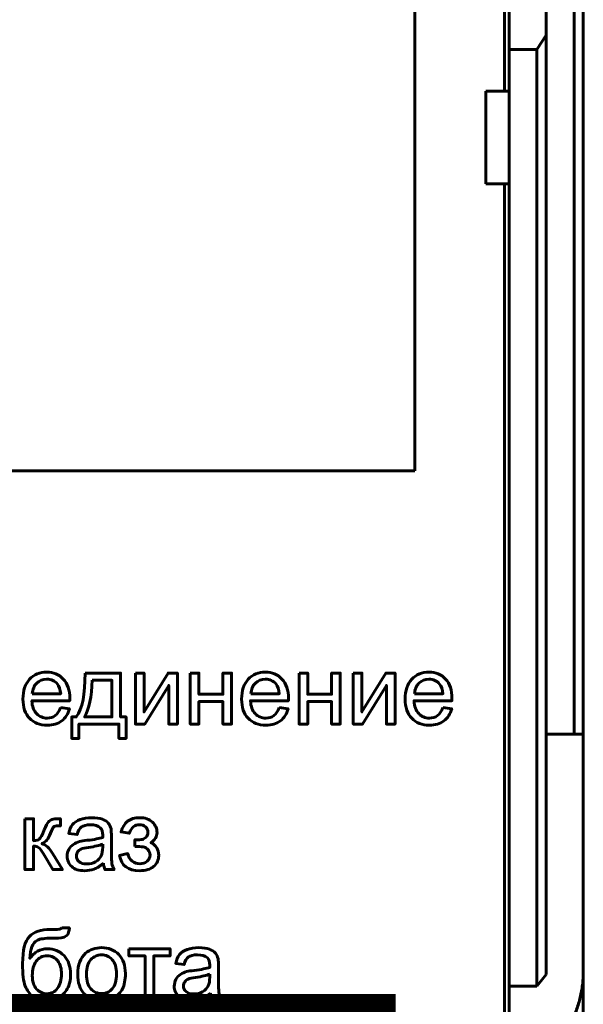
# Model space of a CAD drawing. Header units: millimetres. Extents: x -13 to 39, y -19 to 89.
# Tile 5 of 15: x 27 to 39, y 3 to 24. Entities that reach past the tile are written whole.
import ezdxf

# ---------------------------------------------------------------- set-up
doc = ezdxf.new("R2010")
doc.units = ezdxf.units.MM
doc.linetypes.add('K5LT_BASIC', pattern=[0])

msp = doc.modelspace()

# ---------------------------------------------------------------- linework, layer by layer
at = {"color": 150, "linetype": 'K5LT_BASIC', "lineweight": 60, "true_color": 0x0080ff}
for p, q in [((38.739, 61.118), (38.739, 8.557)), ((38.939, 61.118), (38.939, 8.557)), ((37.239, 22.438), (37.239, 47.238)), ((35.301, 30.956), (35.301, 14.246)), ((37.339, 25.262), (37.339, 23.338)), ((38.139, 23.645), (38.139, 25.262)), ((37.939, 23.338), (38.139, 23.645)), ((38.139, 3.373), (38.139, 23.645)), ((37.339, 23.338), (37.939, 23.338)), ((37.339, 23.338), (37.339, 22.438)), ((37.939, 3.117), (37.939, 23.338)), ((36.839, 22.438), (37.339, 22.438)), ((36.839, 22.438), (36.839, 20.438)), ((37.339, 22.438), (37.339, 20.438)), ((37.339, 20.438), (36.839, 20.438)), ((37.239, -1.962), (37.239, 20.438)), ((37.339, 20.438), (37.339, 3.117)), ((35.301, 14.246), (21.918, 14.246)), ((38.139, 8.557), (38.739, 8.557)), ((38.939, 8.557), (38.739, 8.557)), ((38.939, 3.437), (38.939, 8.557)), ((38.939, -2.918), (38.939, 3.437)), ((37.939, 3.117), (38.139, 3.373)), ((37.339, 3.117), (37.339, 1.517)), ((37.339, 3.117), (37.939, 3.117))]:
    msp.add_line(p, q, dxfattribs=at)
at = {"color": 150, "linetype": 'K5LT_BASIC', "true_color": 0x0080ff, "const_width": 0.6}
msp.add_lwpolyline([(20.69, -1.499), (34.589, -1.499), (34.589, 2.649), (20.69, 2.649)], close=True, dxfattribs=at)
at = {"color": 150, "linetype": 'K5LT_BASIC', "lineweight": 60, "true_color": 0x0080ff}
for points, knots in [([(27.662, 9.132), (27.662, 9.132), (27.854, 9.106), (27.854, 9.106), (27.824, 8.995), (27.768, 8.907), (27.686, 8.846), (27.605, 8.784), (27.5, 8.753), (27.373, 8.753), (27.213, 8.753), (27.086, 8.802), (26.992, 8.901), (26.898, 8.999), (26.851, 9.138), (26.851, 9.316), (26.851, 9.5), (26.898, 9.644), (26.993, 9.745), (27.088, 9.847), (27.211, 9.898), (27.363, 9.898), (27.509, 9.898), (27.629, 9.848), (27.721, 9.748), (27.814, 9.649), (27.861, 9.508), (27.861, 9.327), (27.861, 9.316), (27.86, 9.3), (27.86, 9.278), (27.86, 9.278), (27.042, 9.278), (27.042, 9.278), (27.049, 9.158), (27.082, 9.065), (27.144, 9.001), (27.205, 8.937), (27.281, 8.905), (27.373, 8.905), (27.441, 8.905), (27.499, 8.923), (27.547, 8.959), (27.595, 8.995), (27.634, 9.053), (27.662, 9.132)], [0, 0, 0, 0, 0.066667, 0.066667, 0.066667, 0.133333, 0.133333, 0.133333, 0.2, 0.2, 0.2, 0.266667, 0.266667, 0.266667, 0.333333, 0.333333, 0.333333, 0.4, 0.4, 0.4, 0.466667, 0.466667, 0.466667, 0.533333, 0.533333, 0.533333, 0.6, 0.6, 0.6, 0.666667, 0.666667, 0.666667, 0.733333, 0.733333, 0.733333, 0.8, 0.8, 0.8, 0.866667, 0.866667, 0.866667, 0.933333, 0.933333, 0.933333, 1, 1, 1, 1]), ([(28.189, 9.875), (28.189, 9.875), (28.955, 9.875), (28.955, 9.875), (28.955, 8.929), (28.955, 8.929), (29.074, 8.929), (29.074, 8.929), (29.074, 8.465), (29.074, 8.465), (28.921, 8.465), (28.921, 8.465), (28.921, 8.776), (28.921, 8.776), (28.056, 8.776), (28.056, 8.776), (28.056, 8.465), (28.056, 8.465), (27.903, 8.465), (27.903, 8.465), (27.903, 8.929), (27.903, 8.929), (28.001, 8.929), (28.001, 8.929), (28.132, 9.107), (28.195, 9.422), (28.189, 9.875)], [0, 0, 0, 0, 0.083333, 0.083333, 0.166667, 0.166667, 0.25, 0.25, 0.333333, 0.333333, 0.416667, 0.416667, 0.5, 0.5, 0.583333, 0.583333, 0.666667, 0.666667, 0.75, 0.75, 0.833333, 0.833333, 0.916667, 0.916667, 0.916667, 1, 1, 1, 1]), ([(29.278, 9.875), (29.278, 9.875), (29.464, 9.875), (29.464, 9.875), (29.464, 9.037), (29.464, 9.037), (29.982, 9.875), (29.982, 9.875), (30.182, 9.875), (30.182, 9.875), (30.182, 8.776), (30.182, 8.776), (29.996, 8.776), (29.996, 8.776), (29.996, 9.609), (29.996, 9.609), (29.479, 8.776), (29.479, 8.776), (29.278, 8.776), (29.278, 8.776), (29.278, 9.875), (29.278, 9.875)], [0, 0, 0, 0, 0.1, 0.1, 0.2, 0.2, 0.3, 0.3, 0.4, 0.4, 0.5, 0.5, 0.6, 0.6, 0.7, 0.7, 0.8, 0.8, 0.9, 0.9, 1, 1, 1, 1]), ([(30.461, 9.875), (30.461, 9.875), (30.647, 9.875), (30.647, 9.875), (30.647, 9.418), (30.647, 9.418), (31.163, 9.418), (31.163, 9.418), (31.163, 9.875), (31.163, 9.875), (31.35, 9.875), (31.35, 9.875), (31.35, 8.776), (31.35, 8.776), (31.163, 8.776), (31.163, 8.776), (31.163, 9.263), (31.163, 9.263), (30.647, 9.263), (30.647, 9.263), (30.647, 8.776), (30.647, 8.776), (30.461, 8.776), (30.461, 8.776), (30.461, 9.875), (30.461, 9.875)], [0, 0, 0, 0, 0.083333, 0.083333, 0.166667, 0.166667, 0.25, 0.25, 0.333333, 0.333333, 0.416667, 0.416667, 0.5, 0.5, 0.583333, 0.583333, 0.666667, 0.666667, 0.75, 0.75, 0.833333, 0.833333, 0.916667, 0.916667, 1, 1, 1, 1]), ([(32.379, 9.132), (32.379, 9.132), (32.571, 9.106), (32.571, 9.106), (32.541, 8.995), (32.485, 8.907), (32.403, 8.846), (32.322, 8.784), (32.217, 8.753), (32.09, 8.753), (31.93, 8.753), (31.803, 8.802), (31.709, 8.901), (31.615, 8.999), (31.568, 9.138), (31.568, 9.316), (31.568, 9.5), (31.615, 9.644), (31.71, 9.745), (31.805, 9.847), (31.928, 9.898), (32.08, 9.898), (32.226, 9.898), (32.346, 9.848), (32.438, 9.748), (32.531, 9.649), (32.578, 9.508), (32.578, 9.327), (32.578, 9.316), (32.577, 9.3), (32.577, 9.278), (32.577, 9.278), (31.759, 9.278), (31.759, 9.278), (31.766, 9.158), (31.799, 9.065), (31.861, 9.001), (31.922, 8.937), (31.998, 8.905), (32.09, 8.905), (32.158, 8.905), (32.216, 8.923), (32.264, 8.959), (32.312, 8.995), (32.351, 9.053), (32.379, 9.132)], [0, 0, 0, 0, 0.066667, 0.066667, 0.066667, 0.133333, 0.133333, 0.133333, 0.2, 0.2, 0.2, 0.266667, 0.266667, 0.266667, 0.333333, 0.333333, 0.333333, 0.4, 0.4, 0.4, 0.466667, 0.466667, 0.466667, 0.533333, 0.533333, 0.533333, 0.6, 0.6, 0.6, 0.666667, 0.666667, 0.666667, 0.733333, 0.733333, 0.733333, 0.8, 0.8, 0.8, 0.866667, 0.866667, 0.866667, 0.933333, 0.933333, 0.933333, 1, 1, 1, 1]), ([(32.807, 9.875), (32.807, 9.875), (32.993, 9.875), (32.993, 9.875), (32.993, 9.418), (32.993, 9.418), (33.509, 9.418), (33.509, 9.418), (33.509, 9.875), (33.509, 9.875), (33.696, 9.875), (33.696, 9.875), (33.696, 8.776), (33.696, 8.776), (33.509, 8.776), (33.509, 8.776), (33.509, 9.263), (33.509, 9.263), (32.993, 9.263), (32.993, 9.263), (32.993, 8.776), (32.993, 8.776), (32.807, 8.776), (32.807, 8.776), (32.807, 9.875), (32.807, 9.875)], [0, 0, 0, 0, 0.083333, 0.083333, 0.166667, 0.166667, 0.25, 0.25, 0.333333, 0.333333, 0.416667, 0.416667, 0.5, 0.5, 0.583333, 0.583333, 0.666667, 0.666667, 0.75, 0.75, 0.833333, 0.833333, 0.916667, 0.916667, 1, 1, 1, 1]), ([(33.975, 9.875), (33.975, 9.875), (34.162, 9.875), (34.162, 9.875), (34.162, 9.037), (34.162, 9.037), (34.679, 9.875), (34.679, 9.875), (34.879, 9.875), (34.879, 9.875), (34.879, 8.776), (34.879, 8.776), (34.693, 8.776), (34.693, 8.776), (34.693, 9.609), (34.693, 9.609), (34.176, 8.776), (34.176, 8.776), (33.975, 8.776), (33.975, 8.776), (33.975, 9.875), (33.975, 9.875)], [0, 0, 0, 0, 0.1, 0.1, 0.2, 0.2, 0.3, 0.3, 0.4, 0.4, 0.5, 0.5, 0.6, 0.6, 0.7, 0.7, 0.8, 0.8, 0.9, 0.9, 1, 1, 1, 1]), ([(35.907, 9.132), (35.907, 9.132), (36.1, 9.106), (36.1, 9.106), (36.07, 8.995), (36.014, 8.907), (35.932, 8.846), (35.85, 8.784), (35.746, 8.753), (35.618, 8.753), (35.458, 8.753), (35.331, 8.802), (35.237, 8.901), (35.143, 8.999), (35.097, 9.138), (35.097, 9.316), (35.097, 9.5), (35.144, 9.644), (35.239, 9.745), (35.334, 9.847), (35.457, 9.898), (35.608, 9.898), (35.755, 9.898), (35.874, 9.848), (35.967, 9.748), (36.06, 9.649), (36.106, 9.508), (36.106, 9.327), (36.106, 9.316), (36.106, 9.3), (36.105, 9.278), (36.105, 9.278), (35.287, 9.278), (35.287, 9.278), (35.294, 9.158), (35.328, 9.065), (35.389, 9.001), (35.45, 8.937), (35.527, 8.905), (35.618, 8.905), (35.686, 8.905), (35.745, 8.923), (35.793, 8.959), (35.841, 8.995), (35.879, 9.053), (35.907, 9.132)], [0, 0, 0, 0, 0.066667, 0.066667, 0.066667, 0.133333, 0.133333, 0.133333, 0.2, 0.2, 0.2, 0.266667, 0.266667, 0.266667, 0.333333, 0.333333, 0.333333, 0.4, 0.4, 0.4, 0.466667, 0.466667, 0.466667, 0.533333, 0.533333, 0.533333, 0.6, 0.6, 0.6, 0.666667, 0.666667, 0.666667, 0.733333, 0.733333, 0.733333, 0.8, 0.8, 0.8, 0.866667, 0.866667, 0.866667, 0.933333, 0.933333, 0.933333, 1, 1, 1, 1]), ([(27.052, 9.43), (27.052, 9.43), (27.664, 9.43), (27.664, 9.43), (27.656, 9.523), (27.632, 9.592), (27.594, 9.638), (27.535, 9.71), (27.458, 9.746), (27.364, 9.746), (27.278, 9.746), (27.207, 9.717), (27.148, 9.66), (27.091, 9.603), (27.059, 9.526), (27.052, 9.43)], [0, 0, 0, 0, 0.2, 0.2, 0.2, 0.4, 0.4, 0.4, 0.6, 0.6, 0.6, 0.8, 0.8, 0.8, 1, 1, 1, 1]), ([(28.344, 9.72), (28.33, 9.364), (28.275, 9.1), (28.179, 8.929), (28.179, 8.929), (28.769, 8.929), (28.769, 8.929), (28.769, 9.72), (28.769, 9.72), (28.344, 9.72), (28.344, 9.72)], [0, 0, 0, 0, 0.25, 0.25, 0.25, 0.5, 0.5, 0.75, 0.75, 1, 1, 1, 1]), ([(31.769, 9.43), (31.769, 9.43), (32.381, 9.43), (32.381, 9.43), (32.373, 9.523), (32.349, 9.592), (32.311, 9.638), (32.252, 9.71), (32.175, 9.746), (32.081, 9.746), (31.995, 9.746), (31.924, 9.717), (31.865, 9.66), (31.808, 9.603), (31.776, 9.526), (31.769, 9.43)], [0, 0, 0, 0, 0.2, 0.2, 0.2, 0.4, 0.4, 0.4, 0.6, 0.6, 0.6, 0.8, 0.8, 0.8, 1, 1, 1, 1]), ([(35.298, 9.43), (35.298, 9.43), (35.909, 9.43), (35.909, 9.43), (35.901, 9.523), (35.878, 9.592), (35.839, 9.638), (35.78, 9.71), (35.703, 9.746), (35.609, 9.746), (35.524, 9.746), (35.452, 9.717), (35.394, 9.66), (35.336, 9.603), (35.304, 9.526), (35.298, 9.43)], [0, 0, 0, 0, 0.2, 0.2, 0.2, 0.4, 0.4, 0.4, 0.6, 0.6, 0.6, 0.8, 0.8, 0.8, 1, 1, 1, 1]), ([(26.894, 6.732), (26.894, 6.732), (27.08, 6.732), (27.08, 6.732), (27.08, 6.258), (27.08, 6.258), (27.139, 6.258), (27.181, 6.269), (27.205, 6.292), (27.228, 6.314), (27.263, 6.38), (27.31, 6.49), (27.347, 6.577), (27.376, 6.634), (27.399, 6.662), (27.422, 6.689), (27.448, 6.708), (27.477, 6.717), (27.507, 6.727), (27.555, 6.732), (27.62, 6.732), (27.62, 6.732), (27.658, 6.732), (27.658, 6.732), (27.658, 6.578), (27.658, 6.578), (27.606, 6.579), (27.606, 6.579), (27.557, 6.579), (27.525, 6.572), (27.512, 6.558), (27.497, 6.542), (27.475, 6.497), (27.445, 6.422), (27.417, 6.35), (27.391, 6.3), (27.368, 6.273), (27.344, 6.245), (27.308, 6.22), (27.259, 6.197), (27.339, 6.176), (27.418, 6.101), (27.496, 5.974), (27.496, 5.974), (27.7, 5.633), (27.7, 5.633), (27.495, 5.633), (27.495, 5.633), (27.294, 5.973), (27.294, 5.973), (27.253, 6.041), (27.218, 6.087), (27.188, 6.108), (27.158, 6.13), (27.122, 6.141), (27.08, 6.141), (27.08, 6.141), (27.08, 5.633), (27.08, 5.633), (26.894, 5.633), (26.894, 5.633), (26.894, 6.732), (26.894, 6.732)], [0, 0, 0, 0, 0.043478, 0.043478, 0.086957, 0.086957, 0.086957, 0.130435, 0.130435, 0.130435, 0.173913, 0.173913, 0.173913, 0.217391, 0.217391, 0.217391, 0.26087, 0.26087, 0.26087, 0.304348, 0.304348, 0.304348, 0.347826, 0.347826, 0.391304, 0.391304, 0.434783, 0.434783, 0.434783, 0.478261, 0.478261, 0.478261, 0.521739, 0.521739, 0.521739, 0.565217, 0.565217, 0.565217, 0.608696, 0.608696, 0.608696, 0.652174, 0.652174, 0.652174, 0.695652, 0.695652, 0.73913, 0.73913, 0.782609, 0.782609, 0.782609, 0.826087, 0.826087, 0.826087, 0.869565, 0.869565, 0.869565, 0.913043, 0.913043, 0.956522, 0.956522, 1, 1, 1, 1]), ([(28.586, 5.771), (28.517, 5.712), (28.45, 5.671), (28.386, 5.646), (28.322, 5.622), (28.254, 5.61), (28.181, 5.61), (28.06, 5.61), (27.967, 5.639), (27.902, 5.698), (27.837, 5.757), (27.805, 5.832), (27.805, 5.923), (27.805, 5.977), (27.817, 6.026), (27.842, 6.07), (27.866, 6.115), (27.898, 6.15), (27.938, 6.177), (27.978, 6.204), (28.022, 6.224), (28.072, 6.238), (28.109, 6.247), (28.164, 6.257), (28.238, 6.266), (28.388, 6.283), (28.499, 6.305), (28.57, 6.33), (28.571, 6.355), (28.571, 6.371), (28.571, 6.378), (28.571, 6.453), (28.553, 6.507), (28.518, 6.538), (28.471, 6.58), (28.4, 6.601), (28.306, 6.601), (28.218, 6.601), (28.153, 6.585), (28.111, 6.554), (28.069, 6.524), (28.039, 6.469), (28.019, 6.391), (28.019, 6.391), (27.837, 6.416), (27.837, 6.416), (27.853, 6.494), (27.88, 6.558), (27.918, 6.606), (27.957, 6.653), (28.012, 6.69), (28.084, 6.716), (28.155, 6.742), (28.239, 6.755), (28.333, 6.755), (28.427, 6.755), (28.504, 6.744), (28.563, 6.722), (28.621, 6.7), (28.665, 6.672), (28.692, 6.639), (28.72, 6.605), (28.739, 6.563), (28.75, 6.512), (28.756, 6.48), (28.759, 6.423), (28.759, 6.341), (28.759, 6.341), (28.759, 6.094), (28.759, 6.094), (28.759, 5.921), (28.763, 5.812), (28.771, 5.766), (28.779, 5.72), (28.794, 5.676), (28.817, 5.633), (28.817, 5.633), (28.622, 5.633), (28.622, 5.633), (28.603, 5.672), (28.591, 5.718), (28.586, 5.771)], [0, 0, 0, 0, 0.037037, 0.037037, 0.037037, 0.074074, 0.074074, 0.074074, 0.111111, 0.111111, 0.111111, 0.148148, 0.148148, 0.148148, 0.185185, 0.185185, 0.185185, 0.222222, 0.222222, 0.222222, 0.259259, 0.259259, 0.259259, 0.296296, 0.296296, 0.296296, 0.333333, 0.333333, 0.333333, 0.37037, 0.37037, 0.37037, 0.407407, 0.407407, 0.407407, 0.444444, 0.444444, 0.444444, 0.481481, 0.481481, 0.481481, 0.518519, 0.518519, 0.518519, 0.555556, 0.555556, 0.555556, 0.592593, 0.592593, 0.592593, 0.62963, 0.62963, 0.62963, 0.666667, 0.666667, 0.666667, 0.703704, 0.703704, 0.703704, 0.740741, 0.740741, 0.740741, 0.777778, 0.777778, 0.777778, 0.814815, 0.814815, 0.814815, 0.851852, 0.851852, 0.851852, 0.888889, 0.888889, 0.888889, 0.925926, 0.925926, 0.925926, 0.962963, 0.962963, 0.962963, 1, 1, 1, 1]), ([(29.265, 6.131), (29.265, 6.131), (29.265, 6.277), (29.265, 6.277), (29.344, 6.277), (29.397, 6.281), (29.426, 6.286), (29.454, 6.292), (29.481, 6.308), (29.507, 6.335), (29.532, 6.363), (29.545, 6.397), (29.545, 6.438), (29.545, 6.488), (29.528, 6.528), (29.495, 6.558), (29.461, 6.588), (29.418, 6.603), (29.365, 6.603), (29.26, 6.603), (29.187, 6.541), (29.145, 6.419), (29.145, 6.419), (28.967, 6.448), (28.967, 6.448), (29.022, 6.653), (29.155, 6.755), (29.366, 6.755), (29.483, 6.755), (29.575, 6.723), (29.642, 6.659), (29.708, 6.596), (29.742, 6.519), (29.742, 6.431), (29.742, 6.342), (29.698, 6.27), (29.612, 6.218), (29.667, 6.188), (29.708, 6.15), (29.736, 6.105), (29.764, 6.059), (29.778, 6.004), (29.778, 5.942), (29.778, 5.843), (29.742, 5.763), (29.67, 5.702), (29.598, 5.641), (29.498, 5.61), (29.369, 5.61), (29.118, 5.61), (28.973, 5.721), (28.933, 5.942), (28.933, 5.942), (29.109, 5.98), (29.109, 5.98), (29.125, 5.911), (29.157, 5.856), (29.205, 5.818), (29.254, 5.779), (29.309, 5.76), (29.435, 5.76), (29.487, 5.778), (29.529, 5.814), (29.571, 5.849), (29.591, 5.894), (29.591, 5.949), (29.591, 5.992), (29.578, 6.029), (29.552, 6.06), (29.526, 6.092), (29.498, 6.112), (29.469, 6.12), (29.439, 6.128), (29.385, 6.132), (29.308, 6.132), (29.301, 6.132), (29.287, 6.131), (29.265, 6.131)], [0, 0, 0, 0, 0.038462, 0.038462, 0.038462, 0.076923, 0.076923, 0.076923, 0.115385, 0.115385, 0.115385, 0.153846, 0.153846, 0.153846, 0.192308, 0.192308, 0.192308, 0.230769, 0.230769, 0.230769, 0.269231, 0.269231, 0.269231, 0.307692, 0.307692, 0.307692, 0.346154, 0.346154, 0.346154, 0.384615, 0.384615, 0.384615, 0.423077, 0.423077, 0.423077, 0.461538, 0.461538, 0.461538, 0.5, 0.5, 0.5, 0.538462, 0.538462, 0.538462, 0.576923, 0.576923, 0.576923, 0.615385, 0.615385, 0.615385, 0.653846, 0.653846, 0.653846, 0.692308, 0.692308, 0.692308, 0.730769, 0.730769, 0.730769, 0.769231, 0.769231, 0.807692, 0.807692, 0.807692, 0.846154, 0.846154, 0.846154, 0.884615, 0.884615, 0.884615, 0.923077, 0.923077, 0.923077, 0.961538, 0.961538, 0.961538, 1, 1, 1, 1]), ([(28.571, 6.184), (28.503, 6.156), (28.402, 6.133), (28.266, 6.114), (28.189, 6.103), (28.135, 6.09), (28.103, 6.077), (28.072, 6.063), (28.047, 6.043), (28.03, 6.017), (28.013, 5.99), (28.004, 5.961), (28.004, 5.929), (28.004, 5.879), (28.023, 5.838), (28.06, 5.805), (28.098, 5.773), (28.153, 5.756), (28.225, 5.756), (28.297, 5.756), (28.361, 5.772), (28.417, 5.803), (28.473, 5.834), (28.514, 5.877), (28.54, 5.931), (28.56, 5.973), (28.57, 6.034), (28.57, 6.116), (28.57, 6.116), (28.571, 6.184), (28.571, 6.184)], [0, 0, 0, 0, 0.1, 0.1, 0.1, 0.2, 0.2, 0.2, 0.3, 0.3, 0.3, 0.4, 0.4, 0.4, 0.5, 0.5, 0.5, 0.6, 0.6, 0.6, 0.7, 0.7, 0.7, 0.8, 0.8, 0.8, 0.9, 0.9, 0.9, 1, 1, 1, 1]), ([(27.689, 4.378), (27.689, 4.378), (27.854, 4.376), (27.854, 4.376), (27.847, 4.303), (27.83, 4.251), (27.805, 4.222), (27.78, 4.193), (27.748, 4.175), (27.708, 4.166), (27.669, 4.158), (27.591, 4.154), (27.476, 4.154), (27.323, 4.154), (27.218, 4.139), (27.163, 4.11), (27.107, 4.08), (27.067, 4.033), (27.043, 3.968), (27.018, 3.902), (27.005, 3.819), (27.002, 3.716), (27.049, 3.786), (27.104, 3.838), (27.166, 3.873), (27.229, 3.908), (27.3, 3.925), (27.378, 3.925), (27.522, 3.925), (27.641, 3.876), (27.736, 3.777), (27.83, 3.678), (27.877, 3.545), (27.877, 3.376), (27.877, 3.248), (27.854, 3.143), (27.806, 3.061), (27.758, 2.979), (27.702, 2.915), (27.637, 2.871), (27.572, 2.826), (27.483, 2.804), (27.371, 2.804), (27.24, 2.804), (27.139, 2.833), (26.994, 2.952), (26.939, 3.029), (26.9, 3.121), (26.862, 3.214), (26.842, 3.376), (26.842, 3.607), (26.842, 3.896), (26.891, 4.091), (26.989, 4.192), (27.087, 4.292), (27.237, 4.342), (27.441, 4.342), (27.567, 4.342), (27.639, 4.345), (27.656, 4.349), (27.673, 4.353), (27.684, 4.363), (27.689, 4.378)], [0, 0, 0, 0, 0.047619, 0.047619, 0.047619, 0.095238, 0.095238, 0.095238, 0.142857, 0.142857, 0.142857, 0.190476, 0.190476, 0.190476, 0.238095, 0.238095, 0.238095, 0.285714, 0.285714, 0.285714, 0.333333, 0.333333, 0.333333, 0.380952, 0.380952, 0.380952, 0.428571, 0.428571, 0.428571, 0.47619, 0.47619, 0.47619, 0.52381, 0.52381, 0.52381, 0.571429, 0.571429, 0.571429, 0.619048, 0.619048, 0.619048, 0.666667, 0.666667, 0.666667, 0.714286, 0.714286, 0.761905, 0.761905, 0.761905, 0.809524, 0.809524, 0.809524, 0.857143, 0.857143, 0.857143, 0.904762, 0.904762, 0.904762, 0.952381, 0.952381, 0.952381, 1, 1, 1, 1]), ([(28.032, 3.376), (28.032, 3.579), (28.088, 3.729), (28.201, 3.827), (28.295, 3.908), (28.411, 3.949), (28.547, 3.949), (28.697, 3.949), (28.821, 3.899), (28.917, 3.801), (29.012, 3.702), (29.06, 3.566), (29.06, 3.392), (29.06, 3.251), (29.039, 3.14), (28.997, 3.059), (28.954, 2.978), (28.893, 2.915), (28.812, 2.871), (28.731, 2.826), (28.642, 2.804), (28.547, 2.804), (28.393, 2.804), (28.269, 2.853), (28.079, 3.049), (28.032, 3.191), (28.032, 3.376)], [0, 0, 0, 0, 0.111111, 0.111111, 0.111111, 0.222222, 0.222222, 0.222222, 0.333333, 0.333333, 0.333333, 0.444444, 0.444444, 0.444444, 0.555556, 0.555556, 0.555556, 0.666667, 0.666667, 0.666667, 0.777778, 0.777778, 0.777778, 0.888889, 0.888889, 1, 1, 1, 1]), ([(29.135, 3.925), (29.135, 3.925), (30.024, 3.925), (30.024, 3.925), (30.024, 3.771), (30.024, 3.771), (29.672, 3.771), (29.672, 3.771), (29.672, 2.827), (29.672, 2.827), (29.486, 2.827), (29.486, 2.827), (29.486, 3.771), (29.486, 3.771), (29.135, 3.771), (29.135, 3.771), (29.135, 3.925), (29.135, 3.925)], [0, 0, 0, 0, 0.125, 0.125, 0.25, 0.25, 0.375, 0.375, 0.5, 0.5, 0.625, 0.625, 0.75, 0.75, 0.875, 0.875, 1, 1, 1, 1]), ([(30.895, 2.964), (30.826, 2.906), (30.759, 2.864), (30.696, 2.84), (30.632, 2.816), (30.563, 2.804), (30.49, 2.804), (30.369, 2.804), (30.277, 2.833), (30.212, 2.892), (30.147, 2.95), (30.114, 3.025), (30.114, 3.117), (30.114, 3.17), (30.127, 3.219), (30.151, 3.264), (30.176, 3.308), (30.208, 3.344), (30.247, 3.37), (30.287, 3.397), (30.332, 3.418), (30.381, 3.432), (30.418, 3.441), (30.473, 3.45), (30.547, 3.459), (30.697, 3.477), (30.809, 3.499), (30.879, 3.523), (30.88, 3.549), (30.88, 3.565), (30.88, 3.572), (30.88, 3.647), (30.863, 3.7), (30.828, 3.731), (30.78, 3.773), (30.709, 3.794), (30.615, 3.794), (30.527, 3.794), (30.462, 3.779), (30.421, 3.748), (30.379, 3.717), (30.348, 3.663), (30.328, 3.585), (30.328, 3.585), (30.146, 3.61), (30.146, 3.61), (30.163, 3.688), (30.19, 3.751), (30.228, 3.799), (30.266, 3.847), (30.321, 3.884), (30.393, 3.91), (30.465, 3.936), (30.548, 3.949), (30.643, 3.949), (30.737, 3.949), (30.813, 3.938), (30.872, 3.916), (30.931, 3.893), (30.974, 3.866), (31.002, 3.832), (31.029, 3.799), (31.048, 3.756), (31.06, 3.705), (31.066, 3.674), (31.069, 3.616), (31.069, 3.534), (31.069, 3.534), (31.069, 3.287), (31.069, 3.287), (31.069, 3.115), (31.073, 3.006), (31.081, 2.959), (31.088, 2.913), (31.103, 2.869), (31.126, 2.827), (31.126, 2.827), (30.931, 2.827), (30.931, 2.827), (30.913, 2.866), (30.901, 2.912), (30.895, 2.964)], [0, 0, 0, 0, 0.037037, 0.037037, 0.037037, 0.074074, 0.074074, 0.074074, 0.111111, 0.111111, 0.111111, 0.148148, 0.148148, 0.148148, 0.185185, 0.185185, 0.185185, 0.222222, 0.222222, 0.222222, 0.259259, 0.259259, 0.259259, 0.296296, 0.296296, 0.296296, 0.333333, 0.333333, 0.333333, 0.37037, 0.37037, 0.37037, 0.407407, 0.407407, 0.407407, 0.444444, 0.444444, 0.444444, 0.481481, 0.481481, 0.481481, 0.518519, 0.518519, 0.518519, 0.555556, 0.555556, 0.555556, 0.592593, 0.592593, 0.592593, 0.62963, 0.62963, 0.62963, 0.666667, 0.666667, 0.666667, 0.703704, 0.703704, 0.703704, 0.740741, 0.740741, 0.740741, 0.777778, 0.777778, 0.777778, 0.814815, 0.814815, 0.814815, 0.851852, 0.851852, 0.851852, 0.888889, 0.888889, 0.888889, 0.925926, 0.925926, 0.925926, 0.962963, 0.962963, 0.962963, 1, 1, 1, 1]), ([(27.683, 3.381), (27.683, 3.495), (27.655, 3.589), (27.547, 3.735), (27.471, 3.771), (27.373, 3.771), (27.27, 3.771), (27.191, 3.732), (27.135, 3.655), (27.08, 3.578), (27.052, 3.476), (27.052, 3.347), (27.052, 3.22), (27.083, 3.122), (27.144, 3.055), (27.206, 2.988), (27.282, 2.954), (27.372, 2.954), (27.464, 2.954), (27.539, 2.993), (27.597, 3.071), (27.654, 3.149), (27.683, 3.252), (27.683, 3.381)], [0, 0, 0, 0, 0.125, 0.125, 0.25, 0.25, 0.25, 0.375, 0.375, 0.375, 0.5, 0.5, 0.5, 0.625, 0.625, 0.625, 0.75, 0.75, 0.75, 0.875, 0.875, 0.875, 1, 1, 1, 1]), ([(28.222, 3.376), (28.222, 3.235), (28.253, 3.13), (28.314, 3.061), (28.376, 2.991), (28.453, 2.956), (28.547, 2.956), (28.639, 2.956), (28.716, 2.991), (28.778, 3.061), (28.839, 3.131), (28.87, 3.238), (28.87, 3.382), (28.87, 3.517), (28.839, 3.62), (28.777, 3.689), (28.715, 3.759), (28.638, 3.794), (28.547, 3.794), (28.453, 3.794), (28.376, 3.76), (28.314, 3.69), (28.253, 3.621), (28.222, 3.516), (28.222, 3.376)], [0, 0, 0, 0, 0.125, 0.125, 0.125, 0.25, 0.25, 0.25, 0.375, 0.375, 0.375, 0.5, 0.5, 0.5, 0.625, 0.625, 0.625, 0.75, 0.75, 0.75, 0.875, 0.875, 0.875, 1, 1, 1, 1]), ([(30.88, 3.377), (30.813, 3.35), (30.711, 3.326), (30.576, 3.307), (30.499, 3.296), (30.444, 3.284), (30.413, 3.27), (30.381, 3.257), (30.357, 3.236), (30.339, 3.21), (30.322, 3.184), (30.313, 3.155), (30.313, 3.122), (30.313, 3.073), (30.332, 3.032), (30.37, 2.999), (30.407, 2.966), (30.462, 2.95), (30.535, 2.95), (30.606, 2.95), (30.67, 2.965), (30.726, 2.997), (30.782, 3.028), (30.823, 3.07), (30.849, 3.124), (30.87, 3.166), (30.879, 3.228), (30.879, 3.309), (30.879, 3.309), (30.88, 3.377), (30.88, 3.377)], [0, 0, 0, 0, 0.1, 0.1, 0.1, 0.2, 0.2, 0.2, 0.3, 0.3, 0.3, 0.4, 0.4, 0.4, 0.5, 0.5, 0.5, 0.6, 0.6, 0.6, 0.7, 0.7, 0.7, 0.8, 0.8, 0.8, 0.9, 0.9, 0.9, 1, 1, 1, 1])]:
    msp.add_open_spline(points, degree=3, knots=knots, dxfattribs=at)
msp.add_rational_spline([(38.939, 3.437), (38.939, 2.312), (38.317, 1.517), (37.439, 1.517)], [1, 0.804737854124, 0.804737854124, 1], degree=3, dxfattribs=at)

doc.saveas('drawing.dxf')
